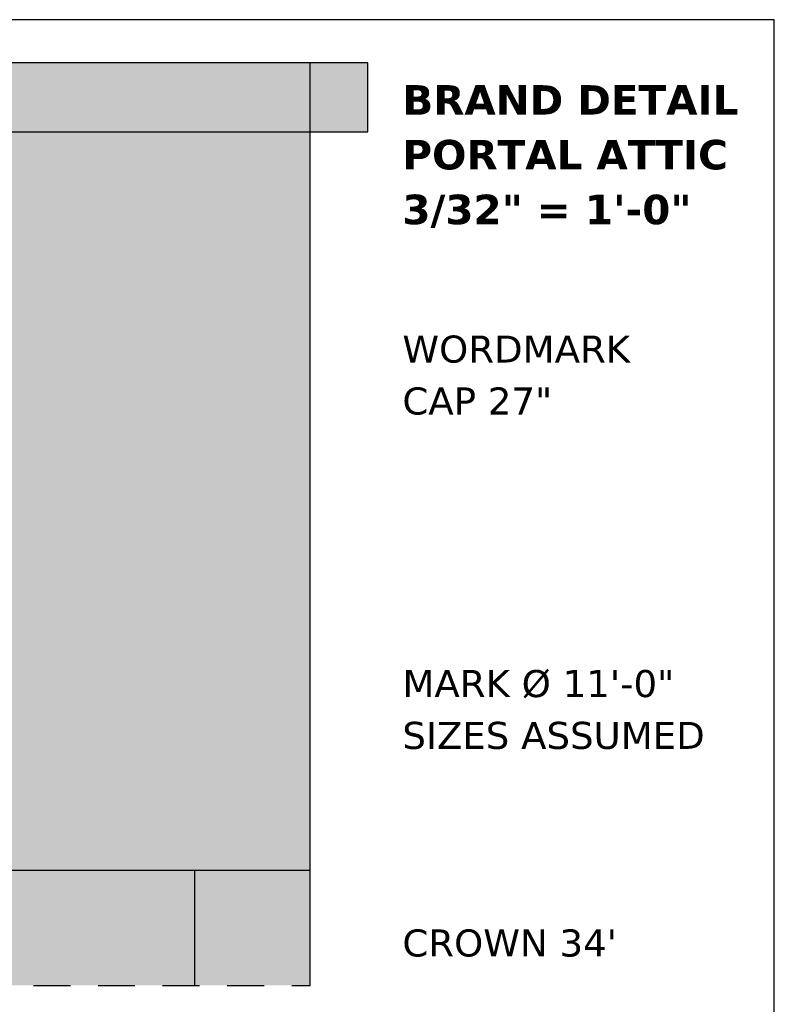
# Model space of a CAD drawing. Header units: inches. Extents: x 0.5 to 16.5, y 0.5 to 10.5.
# Tile 24 of 24: x 15.3 to 16.5, y 8.9 to 10.5. Entities that reach past the tile are written whole.
import ezdxf

# ---------------------------------------------------------------- set-up
doc = ezdxf.new("R2010")
doc.units = ezdxf.units.IN
doc.header["$MEASUREMENT"] = 0
for name, color, linetype in [('A-ELEV-FILL', 7, 'Continuous'), ('A-ELEV-HIDN', 7, 'Continuous'), ('A-ELEV-IDEN', 7, 'Continuous'), ('A-ELEV-OTLN', 7, 'Continuous'), ('G-ANNO-TTLB', 7, 'Continuous')]:
    doc.layers.add(name, color=color, linetype=linetype)
doc.styles.add('KS-BOLD', font='DejaVuSans-Bold.ttf')
doc.styles.add('KS-REG', font='DejaVuSans.ttf')

msp = doc.modelspace()

# ---------------------------------------------------------------- hatches: boundary and pattern name
at = {"layer": 'A-ELEV-FILL', "true_color": 0xcc0000}
msp.add_hatch(color=7, dxfattribs=at).paths.add_polyline_path([(11.62, 8.93), (15.745, 8.93), (15.745, 10.43), (11.62, 10.43)])
at = {"layer": 'A-ELEV-OTLN', "true_color": 0xcc0000}
msp.add_hatch(color=7, dxfattribs=at).paths.add_polyline_path([(11.5262, 10.3175), (15.8387, 10.3175), (15.8387, 10.43), (11.5262, 10.43)])

# ---------------------------------------------------------------- linework, layer by layer
at = {"layer": 'A-ELEV-HIDN'}
for p, q in [((15.295, 8.93), (15.355, 8.93)), ((15.4, 8.93), (15.46, 8.93)), ((15.505, 8.93), (15.565, 8.93)), ((15.61, 8.93), (15.67, 8.93)), ((15.715, 8.93), (15.745, 8.93))]:
    msp.add_line(p, q, dxfattribs=at)
at = {"layer": 'A-ELEV-OTLN'}
for p, q in [((15.745, 8.93), (15.745, 10.43)), ((14.2544, 9.1175), (15.745, 9.1175)), ((15.5575, 8.93), (15.5575, 9.1175))]:
    msp.add_line(p, q, dxfattribs=at)
msp.add_lwpolyline([(11.5262, 10.3175), (15.8387, 10.3175), (15.8387, 10.43), (11.5262, 10.43)], close=True, dxfattribs=at)
at = {"layer": 'G-ANNO-TTLB'}
msp.add_lwpolyline([(0.5, 0.5), (16.5, 0.5), (16.5, 10.5), (0.5, 10.5)], close=True, dxfattribs=at)

# ---------------------------------------------------------------- texts
at = {"layer": 'A-ELEV-IDEN'}
for s, height, style, p in [('BRAND DETAIL', 0.048, 'KS-BOLD', (15.895, 10.3456)), ('PORTAL ATTIC', 0.048, 'KS-BOLD', (15.895, 10.2566)), ('3/32" = 1\'-0"', 0.048, 'KS-BOLD', (15.895, 10.1675)), ('WORDMARK', 0.044, 'KS-REG', (15.895, 9.9425)), ('CAP 27"', 0.044, 'KS-REG', (15.895, 9.8581)), ('MARK Ø 11\'-0"', 0.044, 'KS-REG', (15.895, 9.3987)), ('SIZES ASSUMED', 0.044, 'KS-REG', (15.895, 9.3144)), ("CROWN 34'", 0.044, 'KS-REG', (15.895, 8.9769))]:
    msp.add_text(s, height=height, dxfattribs=dict(at, style=style)).set_placement(p)

doc.saveas('drawing.dxf')
